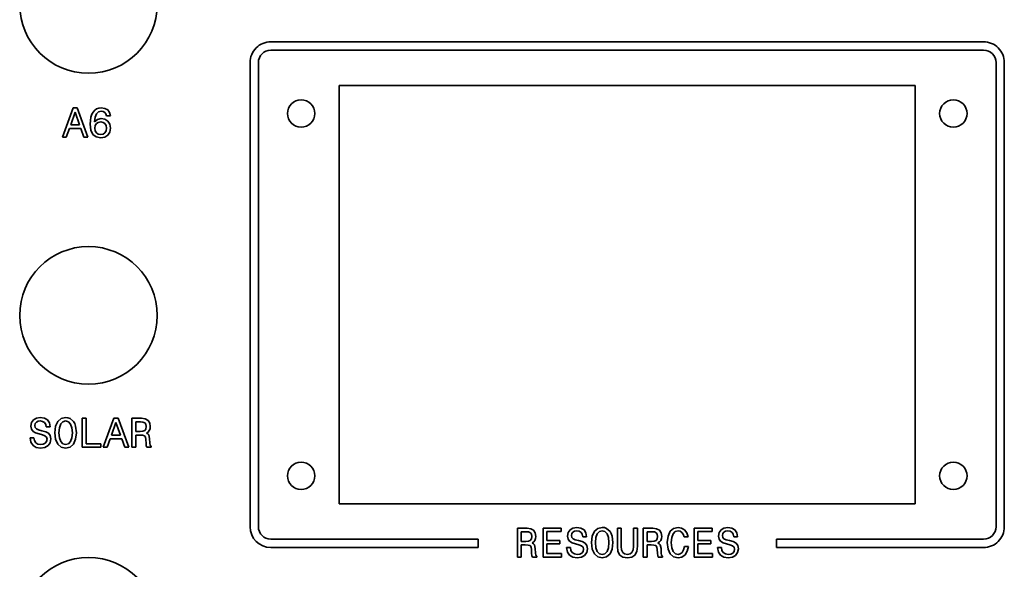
# Model space of a CAD drawing. Extents: x -62 to 331, y -17 to 221.
# Tile 11 of 16: x 140 to 259, y 88 to 154. Entities that reach past the tile are written whole.
import ezdxf

# ---------------------------------------------------------------- set-up
doc = ezdxf.new("R2010")
doc.units = 0

msp = doc.modelspace()

# ---------------------------------------------------------------- linework, layer by layer
at = {"color": 2, "lineweight": 35}
for p, q in [((170.149002, 151.382019), (256.148987, 151.382019)), ((170.149002, 150.382019), (256.148987, 150.382019)), ((167.649002, 148.882019), (167.649002, 92.882027)), ((168.649002, 148.882019), (168.649002, 92.882027)), ((257.648987, 92.882027), (257.648987, 148.882019)), ((258.648987, 92.882027), (258.648987, 148.882019)), ((195.149002, 91.382027), (170.149002, 91.382027)), ((195.149002, 90.382027), (170.149002, 90.382027)), ((256.148987, 91.382027), (231.149002, 91.382027)), ((256.148987, 90.382027), (231.149002, 90.382027))]:
    msp.add_line(p, q, dxfattribs=at)
at = {"color": 7, "lineweight": 35}
for p, q in [((178.399002, 95.632027), (178.399002, 146.132019)), ((178.399002, 146.132019), (247.899002, 146.132019)), ((247.899002, 146.132019), (247.899002, 95.632027)), ((247.899002, 95.632027), (178.399002, 95.632027))]:
    msp.add_line(p, q, dxfattribs=at)
at = {"color": 2, "lineweight": 35, "ltscale": 0.093251}
msp.add_line((146.282806, 143.401199), (145.006866, 139.896164), dxfattribs=at)
at = {"color": 2, "lineweight": 35, "ltscale": 0.040871}
for p, q in [((146.000381, 141.353653), (146.540009, 142.896881)), ((146.540009, 142.896881), (147.079636, 141.353653)), ((150.927002, 103.928001), (151.466629, 105.47123)), ((151.466629, 105.47123), (152.006256, 103.928001))]:
    msp.add_line(p, q, dxfattribs=at)
at = {"color": 2, "lineweight": 35, "ltscale": 0.01286}
for p, q in [((146.797211, 143.401199), (146.282806, 143.401199)), ((151.723831, 105.975563), (151.209427, 105.975563))]:
    msp.add_line(p, q, dxfattribs=at)
at = {"color": 2, "lineweight": 35, "ltscale": 0.093294}
msp.add_line((148.078186, 139.896164), (146.797211, 143.401199), dxfattribs=at)
at = {"color": 2, "lineweight": 35, "ltscale": 0.008891}
msp.add_line((148.557297, 142.634628), (148.44635, 142.296738), dxfattribs=at)
at = {"color": 2, "lineweight": 35, "ltscale": 0.007899}
msp.add_line((148.708588, 142.912003), (148.557297, 142.634628), dxfattribs=at)
at = {"color": 2, "lineweight": 35, "ltscale": 0.00733}
msp.add_line((148.900238, 143.133911), (148.708588, 142.912003), dxfattribs=at)
at = {"color": 2, "lineweight": 35, "ltscale": 0.00689}
for p, q in [((149.127182, 143.290253), (148.900238, 143.133911)), ((149.323868, 140.244141), (149.096924, 140.400482))]:
    msp.add_line(p, q, dxfattribs=at)
at = {"color": 2, "lineweight": 35, "ltscale": 0.010746}
msp.add_line((148.935547, 142.296738), (149.096924, 142.695145), dxfattribs=at)
at = {"color": 2, "lineweight": 35, "ltscale": 0.008561}
msp.add_line((149.096924, 142.695145), (149.34404, 142.93219), dxfattribs=at)
at = {"color": 2, "lineweight": 35, "ltscale": 0.006862}
msp.add_line((149.384384, 143.386078), (149.127182, 143.290253), dxfattribs=at)
at = {"color": 2, "lineweight": 35, "ltscale": 0.008808}
msp.add_line((149.34404, 142.93219), (149.686981, 143.012863), dxfattribs=at)
at = {"color": 2, "lineweight": 35, "ltscale": 0.007491}
msp.add_line((149.681931, 143.421371), (149.384384, 143.386078), dxfattribs=at)
at = {"color": 2, "lineweight": 35, "ltscale": 0.011216}
msp.add_line((150.125748, 143.35582), (149.681931, 143.421371), dxfattribs=at)
at = {"color": 2, "lineweight": 35, "ltscale": 0.006384}
msp.add_line((149.686981, 143.012863), (149.939148, 142.972519), dxfattribs=at)
at = {"color": 2, "lineweight": 35, "ltscale": 0.005474}
msp.add_line((149.939148, 142.972519), (150.130783, 142.866623), dxfattribs=at)
at = {"color": 2, "lineweight": 35, "ltscale": 0.009821}
msp.add_line((150.468674, 143.164169), (150.125748, 143.35582), dxfattribs=at)
at = {"color": 2, "lineweight": 35, "ltscale": 0.005423}
msp.add_line((150.130783, 142.866623), (150.256866, 142.690094), dxfattribs=at)
at = {"color": 2, "lineweight": 35, "ltscale": 0.006148}
msp.add_line((150.256866, 142.690094), (150.322433, 142.453064), dxfattribs=at)
at = {"color": 2, "lineweight": 35, "ltscale": 0.009381}
msp.add_line((150.690582, 142.861572), (150.468674, 143.164169), dxfattribs=at)
at = {"color": 2, "lineweight": 35, "ltscale": 0.01049}
msp.add_line((150.786407, 142.453064), (150.690582, 142.861572), dxfattribs=at)
at = {"color": 2, "lineweight": 35, "ltscale": 0.011233}
msp.add_line((148.375748, 141.898315), (148.35556, 141.449463), dxfattribs=at)
at = {"color": 2, "lineweight": 35, "ltscale": 0.018017}
msp.add_line((148.35556, 141.449463), (148.436264, 140.733322), dxfattribs=at)
at = {"color": 2, "lineweight": 35, "ltscale": 0.010116}
msp.add_line((148.44635, 142.296738), (148.375748, 141.898315), dxfattribs=at)
at = {"color": 2, "lineweight": 35, "ltscale": 0.013997}
msp.add_line((148.859894, 141.741974), (148.935547, 142.296738), dxfattribs=at)
at = {"color": 2, "lineweight": 35, "ltscale": 0.011479}
msp.add_line((149.217957, 142.029434), (148.859894, 141.741974), dxfattribs=at)
at = {"color": 2, "lineweight": 35, "ltscale": 0.006898}
for p, q in [((148.955719, 141.272949), (149.096924, 141.509979)), ((150.130783, 141.51503), (150.271988, 141.278))]:
    msp.add_line(p, q, dxfattribs=at)
at = {"color": 2, "lineweight": 35, "ltscale": 0.006924}
msp.add_line((149.096924, 141.509979), (149.328903, 141.661285), dxfattribs=at)
at = {"color": 2, "lineweight": 35, "ltscale": 0.01224}
msp.add_line((149.697067, 142.13031), (149.217957, 142.029434), dxfattribs=at)
at = {"color": 2, "lineweight": 35, "ltscale": 0.007939}
for p, q in [((149.328903, 141.661285), (149.641586, 141.716751)), ((150.271988, 141.278), (150.327469, 140.965317))]:
    msp.add_line(p, q, dxfattribs=at)
at = {"color": 2, "lineweight": 35, "ltscale": 0.006948}
msp.add_line((149.641586, 141.716751), (149.913925, 141.661285), dxfattribs=at)
at = {"color": 2, "lineweight": 35, "ltscale": 0.011277}
msp.add_line((150.140869, 142.049606), (149.697067, 142.13031), dxfattribs=at)
at = {"color": 2, "lineweight": 35, "ltscale": 0.006539}
msp.add_line((149.913925, 141.661285), (150.130783, 141.51503), dxfattribs=at)
at = {"color": 2, "lineweight": 35, "ltscale": 0.010666}
msp.add_line((150.498947, 141.817627), (150.140869, 142.049606), dxfattribs=at)
at = {"color": 2, "lineweight": 35, "ltscale": 0.011599}
for p, q in [((150.322433, 142.453064), (150.786407, 142.453064)), ((145.006866, 139.896164), (145.47084, 139.896164)), ((147.870804, 105.970512), (147.40683, 105.970512)), ((149.933487, 102.470512), (150.397461, 102.470512)), ((212.426041, 92.714813), (211.962067, 92.714813))]:
    msp.add_line(p, q, dxfattribs=at)
at = {"color": 2, "lineweight": 35, "ltscale": 0.010879}
msp.add_line((150.730927, 141.449463), (150.498947, 141.817627), dxfattribs=at)
at = {"color": 2, "lineweight": 35, "ltscale": 0.012168}
msp.add_line((150.816666, 140.970367), (150.730927, 141.449463), dxfattribs=at)
at = {"color": 2, "lineweight": 35, "ltscale": 0.027317}
for p, q in [((145.47084, 139.896164), (145.839005, 140.924973)), ((147.235977, 140.924973), (147.604126, 139.896164))]:
    msp.add_line(p, q, dxfattribs=at)
at = {"color": 2, "lineweight": 35, "ltscale": 0.034924}
for p, q in [((145.839005, 140.924973), (147.235977, 140.924973)), ((150.765625, 103.499336), (152.162598, 103.499336))]:
    msp.add_line(p, q, dxfattribs=at)
at = {"color": 2, "lineweight": 35, "ltscale": 0.026981}
for p, q in [((147.079636, 141.353653), (146.000381, 141.353653)), ((152.006256, 103.928001), (150.927002, 103.928001))]:
    msp.add_line(p, q, dxfattribs=at)
at = {"color": 2, "lineweight": 35, "ltscale": 0.014381}
msp.add_line((148.436264, 140.733322), (148.68338, 140.213882), dxfattribs=at)
at = {"color": 2, "lineweight": 35, "ltscale": 0.012661}
msp.add_line((148.68338, 140.213882), (149.081787, 139.901199), dxfattribs=at)
at = {"color": 2, "lineweight": 35, "ltscale": 0.007918}
msp.add_line((148.905273, 140.960266), (148.955719, 141.272949), dxfattribs=at)
at = {"color": 2, "lineweight": 35, "ltscale": 0.008023}
msp.add_line((148.950668, 140.642563), (148.905273, 140.960266), dxfattribs=at)
at = {"color": 2, "lineweight": 35, "ltscale": 0.007071}
msp.add_line((149.096924, 140.400482), (148.950668, 140.642563), dxfattribs=at)
at = {"color": 2, "lineweight": 35, "ltscale": 0.007545}
for p, q in [((149.621414, 140.19371), (149.323868, 140.244141)), ((155.022095, 103.696022), (155.07254, 103.39846)), ((201.542755, 90.440315), (201.593185, 90.142769)), ((216.72287, 90.440315), (216.7733, 90.142769))]:
    msp.add_line(p, q, dxfattribs=at)
at = {"color": 2, "lineweight": 35, "ltscale": 0.007172}
for p, q in [((149.903839, 140.244141), (149.621414, 140.19371)), ((142.338379, 105.647743), (142.620804, 105.597313)), ((207.07518, 92.392044), (207.357605, 92.341614))]:
    msp.add_line(p, q, dxfattribs=at)
at = {"color": 2, "lineweight": 35, "ltscale": 0.006962}
for p, q in [((150.130783, 140.405533), (149.903839, 140.244141)), ((219.733673, 92.200401), (219.895065, 91.973457))]:
    msp.add_line(p, q, dxfattribs=at)
at = {"color": 2, "lineweight": 35, "ltscale": 0.007006}
msp.add_line((150.271988, 140.647598), (150.130783, 140.405533), dxfattribs=at)
at = {"color": 2, "lineweight": 35, "ltscale": 0.008063}
msp.add_line((150.327469, 140.965317), (150.271988, 140.647598), dxfattribs=at)
at = {"color": 2, "lineweight": 35, "ltscale": 0.01112}
msp.add_line((150.488861, 140.123108), (150.730927, 140.496292), dxfattribs=at)
at = {"color": 2, "lineweight": 35, "ltscale": 0.012044}
msp.add_line((150.730927, 140.496292), (150.816666, 140.970367), dxfattribs=at)
at = {"color": 2, "lineweight": 35, "ltscale": 0.011852}
for p, q in [((147.604126, 139.896164), (148.078186, 139.896164)), ((152.530746, 102.470512), (153.004807, 102.470512))]:
    msp.add_line(p, q, dxfattribs=at)
at = {"color": 2, "lineweight": 35, "ltscale": 0.013872}
msp.add_line((149.081787, 139.901199), (149.626465, 139.795288), dxfattribs=at)
at = {"color": 2, "lineweight": 35, "ltscale": 0.012439}
msp.add_line((149.626465, 139.795288), (150.115662, 139.886078), dxfattribs=at)
at = {"color": 2, "lineweight": 35, "ltscale": 0.011053}
msp.add_line((150.115662, 139.886078), (150.488861, 140.123108), dxfattribs=at)
at = {"color": 2, "lineweight": 35, "ltscale": 0.009967}
msp.add_line((141.516342, 105.773827), (141.289398, 105.446022), dxfattribs=at)
at = {"color": 2, "lineweight": 35, "ltscale": 0.010293}
msp.add_line((141.86937, 105.985649), (141.516342, 105.773827), dxfattribs=at)
at = {"color": 2, "lineweight": 35, "ltscale": 0.011504}
for p, q in [((142.323257, 106.061287), (141.86937, 105.985649)), ((207.060043, 92.805595), (206.606155, 92.729942)), ((225.276199, 92.805595), (224.822311, 92.729942))]:
    msp.add_line(p, q, dxfattribs=at)
at = {"color": 2, "lineweight": 35, "ltscale": 0.012749}
for p, q in [((142.827576, 105.985649), (142.323257, 106.061287)), ((207.564377, 92.729942), (207.060043, 92.805595)), ((225.780502, 92.729942), (225.276199, 92.805595))]:
    msp.add_line(p, q, dxfattribs=at)
at = {"color": 2, "lineweight": 35, "ltscale": 0.010855}
for p, q in [((143.200775, 105.763741), (142.827576, 105.985649)), ((207.937576, 92.508041), (207.564377, 92.729942)), ((226.153702, 92.508041), (225.780502, 92.729942))]:
    msp.add_line(p, q, dxfattribs=at)
at = {"color": 2, "lineweight": 35, "ltscale": 0.01063}
for p, q in [((143.437805, 105.410713), (143.200775, 105.763741)), ((208.174606, 92.155014), (207.937576, 92.508041)), ((226.390732, 92.155014), (226.153702, 92.508041))]:
    msp.add_line(p, q, dxfattribs=at)
at = {"color": 2, "lineweight": 35, "ltscale": 0.013498}
for p, q in [((144.85495, 105.940254), (144.446457, 105.587227)), ((209.591751, 92.684555), (209.183243, 92.331528)), ((218.750244, 92.684555), (218.341751, 92.331528))]:
    msp.add_line(p, q, dxfattribs=at)
at = {"color": 2, "lineweight": 35, "ltscale": 0.013854}
for p, q in [((145.394577, 106.066338), (144.85495, 105.940254)), ((210.131378, 92.810638), (209.591751, 92.684555))]:
    msp.add_line(p, q, dxfattribs=at)
at = {"color": 2, "lineweight": 35, "ltscale": 0.00699}
for p, q in [((145.671951, 106.031029), (145.394577, 106.066338)), ((210.408752, 92.77533), (210.131378, 92.810638))]:
    msp.add_line(p, q, dxfattribs=at)
at = {"color": 2, "lineweight": 35, "ltscale": 0.0067}
for p, q in [((145.924118, 105.940254), (145.671951, 106.031029)), ((210.660919, 92.684555), (210.408752, 92.77533))]:
    msp.add_line(p, q, dxfattribs=at)
at = {"color": 2, "lineweight": 35, "ltscale": 0.013676}
for p, q in [((146.337662, 105.582176), (145.924118, 105.940254)), ((211.074463, 92.326485), (210.660919, 92.684555)), ((210.660919, 89.240028), (211.074463, 89.598099))]:
    msp.add_line(p, q, dxfattribs=at)
at = {"color": 2, "lineweight": 35, "ltscale": 0.0875}
for p, q in [((147.40683, 105.970512), (147.40683, 102.470512)), ((153.378006, 105.970512), (153.378006, 102.470512)), ((199.898666, 92.714813), (199.898666, 89.214813)), ((203.000244, 92.714813), (203.000244, 89.214813)), ((215.078781, 92.714813), (215.078781, 89.214813)), ((221.216385, 92.714813), (221.216385, 89.214813))]:
    msp.add_line(p, q, dxfattribs=at)
at = {"color": 2, "lineweight": 35, "ltscale": 0.076909}
msp.add_line((147.870804, 102.894142), (147.870804, 105.970512), dxfattribs=at)
at = {"color": 2, "lineweight": 35, "ltscale": 0.093252}
msp.add_line((151.209427, 105.975563), (149.933487, 102.470512), dxfattribs=at)
at = {"color": 2, "lineweight": 35, "ltscale": 0.093295}
msp.add_line((153.004807, 102.470512), (151.723831, 105.975563), dxfattribs=at)
at = {"color": 2, "lineweight": 35, "ltscale": 0.029251}
for p, q in [((154.548035, 105.970512), (153.378006, 105.970512)), ((201.068695, 92.714813), (199.898666, 92.714813)), ((216.24881, 92.714813), (215.078781, 92.714813))]:
    msp.add_line(p, q, dxfattribs=at)
at = {"color": 2, "lineweight": 35, "ltscale": 0.011465}
for p, q in [((155.001923, 105.904945), (154.548035, 105.970512)), ((201.522583, 92.649254), (201.068695, 92.714813)), ((216.702698, 92.649254), (216.24881, 92.714813))]:
    msp.add_line(p, q, dxfattribs=at)
at = {"color": 2, "lineweight": 35, "ltscale": 0.009602}
for p, q in [((155.334778, 105.71331), (155.001923, 105.904945)), ((201.855438, 92.457611), (201.522583, 92.649254)), ((217.035553, 92.457611), (216.702698, 92.649254))]:
    msp.add_line(p, q, dxfattribs=at)
at = {"color": 2, "lineweight": 35, "ltscale": 0.010781}
for p, q in [((141.289398, 105.446022), (141.208694, 105.022392)), ((206.026184, 92.190315), (205.945496, 91.766685)), ((224.242325, 92.190315), (224.161636, 91.766685))]:
    msp.add_line(p, q, dxfattribs=at)
at = {"color": 2, "lineweight": 35, "ltscale": 0.009597}
for p, q in [((141.208694, 105.022392), (141.274261, 104.644142)), ((205.945496, 91.766685), (206.011063, 91.388443)), ((224.161636, 91.766685), (224.227188, 91.388443))]:
    msp.add_line(p, q, dxfattribs=at)
at = {"color": 2, "lineweight": 35, "ltscale": 0.008019}
for p, q in [((141.274261, 104.644142), (141.465912, 104.38694)), ((206.011063, 91.388443), (206.202698, 91.131241)), ((224.227188, 91.388443), (224.418839, 91.131241))]:
    msp.add_line(p, q, dxfattribs=at)
at = {"color": 2, "lineweight": 35, "ltscale": 0.005786}
for p, q in [((141.68277, 105.092995), (141.728149, 105.319939)), ((206.419556, 91.837296), (206.464951, 92.06424)), ((224.635696, 91.837296), (224.681076, 92.06424))]:
    msp.add_line(p, q, dxfattribs=at)
at = {"color": 2, "lineweight": 35, "ltscale": 0.006405}
for p, q in [((141.728149, 104.840828), (141.68277, 105.092995)), ((224.681076, 91.585129), (224.635696, 91.837296))]:
    msp.add_line(p, q, dxfattribs=at)
at = {"color": 2, "lineweight": 35, "ltscale": 0.005397}
for p, q in [((141.728149, 105.319939), (141.859283, 105.491402)), ((224.681076, 92.06424), (224.81221, 92.235703))]:
    msp.add_line(p, q, dxfattribs=at)
at = {"color": 2, "lineweight": 35, "ltscale": 0.005445}
for p, q in [((141.874405, 104.679451), (141.728149, 104.840828)), ((206.611206, 91.423744), (206.464951, 91.585129)), ((224.827347, 91.423744), (224.681076, 91.585129))]:
    msp.add_line(p, q, dxfattribs=at)
at = {"color": 2, "lineweight": 35, "ltscale": 0.005817}
for p, q in [((141.859283, 105.491402), (142.061005, 105.607399)), ((224.81221, 92.235703), (225.013931, 92.3517))]:
    msp.add_line(p, q, dxfattribs=at)
at = {"color": 2, "lineweight": 35, "ltscale": 0.007003}
for p, q in [((142.131607, 104.568489), (141.874405, 104.679451)), ((206.868408, 91.312798), (206.611206, 91.423744)), ((225.084549, 91.312798), (224.827347, 91.423744))]:
    msp.add_line(p, q, dxfattribs=at)
at = {"color": 2, "lineweight": 35, "ltscale": 0.007007}
for p, q in [((142.061005, 105.607399), (142.338379, 105.647743)), ((206.797806, 92.3517), (207.07518, 92.392044)), ((225.013931, 92.3517), (225.291306, 92.392044))]:
    msp.add_line(p, q, dxfattribs=at)
at = {"color": 2, "lineweight": 35, "ltscale": 0.010122}
for p, q in [((142.524979, 104.472679), (142.131607, 104.568489)), ((207.26178, 91.216972), (206.868408, 91.312798)), ((225.477921, 91.216972), (225.084549, 91.312798))]:
    msp.add_line(p, q, dxfattribs=at)
at = {"color": 2, "lineweight": 35, "ltscale": 0.006509}
for p, q in [((142.620804, 105.597313), (142.842712, 105.461143)), ((207.357605, 92.341614), (207.579498, 92.205444)), ((225.573746, 92.341614), (225.795639, 92.205444))]:
    msp.add_line(p, q, dxfattribs=at)
at = {"color": 2, "lineweight": 35, "ltscale": 0.00675}
for p, q in [((142.842712, 105.461143), (142.988953, 105.2342)), ((207.579498, 92.205444), (207.725754, 91.9785)), ((225.795639, 92.205444), (225.941879, 91.9785))]:
    msp.add_line(p, q, dxfattribs=at)
at = {"color": 2, "lineweight": 35, "ltscale": 0.007891}
for p, q in [((142.988953, 105.2342), (143.05957, 104.926567)), ((207.725754, 91.9785), (207.796356, 91.670868)), ((225.941879, 91.9785), (226.012497, 91.670868))]:
    msp.add_line(p, q, dxfattribs=at)
at = {"color": 2, "lineweight": 35, "ltscale": 0.011473}
for p, q in [((143.05957, 104.926567), (143.518494, 104.926567)), ((141.561722, 103.625404), (141.102798, 103.625404)), ((207.796356, 91.670868), (208.255295, 91.670868)), ((226.012497, 91.670868), (226.47142, 91.670868)), ((206.298523, 90.369713), (205.839584, 90.369713)), ((224.514664, 90.369713), (224.05574, 90.369713))]:
    msp.add_line(p, q, dxfattribs=at)
at = {"color": 2, "lineweight": 35, "ltscale": 0.012022}
for p, q in [((143.518494, 104.936653), (143.437805, 105.410713)), ((208.255295, 91.680954), (208.174606, 92.155014)), ((226.47142, 91.680954), (226.390732, 92.155014))]:
    msp.add_line(p, q, dxfattribs=at)
at = {"color": 2, "lineweight": 35, "ltscale": 0.000252}
for p, q in [((143.518494, 104.926567), (143.518494, 104.936653)), ((208.255295, 91.670868), (208.255295, 91.680954)), ((226.47142, 91.670868), (226.47142, 91.680954))]:
    msp.add_line(p, q, dxfattribs=at)
at = {"color": 2, "lineweight": 35, "ltscale": 0.019799}
for p, q in [((144.189255, 105.007256), (144.098465, 104.220512)), ((144.098465, 104.220512), (144.189255, 103.433769)), ((208.926041, 91.751556), (208.835266, 90.964813)), ((218.079498, 91.751556), (217.988724, 90.964813)), ((208.835266, 90.964813), (208.926041, 90.17807)), ((217.988724, 90.964813), (218.079498, 90.17807))]:
    msp.add_line(p, q, dxfattribs=at)
at = {"color": 2, "lineweight": 35, "ltscale": 0.015861}
for p, q in [((144.446457, 105.587227), (144.189255, 105.007256)), ((146.337662, 102.853798), (146.594864, 103.433769)), ((209.183243, 92.331528), (208.926041, 91.751556)), ((211.074463, 89.598099), (211.331665, 90.17807))]:
    msp.add_line(p, q, dxfattribs=at)
at = {"color": 2, "lineweight": 35, "ltscale": 0.015319}
for p, q in [((144.582626, 104.220512), (144.638092, 104.830742)), ((209.319412, 90.964813), (209.374893, 91.575043)), ((218.47287, 90.964813), (218.528351, 91.575043))]:
    msp.add_line(p, q, dxfattribs=at)
at = {"color": 2, "lineweight": 35, "ltscale": 0.011968}
for p, q in [((144.638092, 104.830742), (144.80452, 105.279594)), ((146.146027, 103.610283), (145.979599, 103.16143)), ((209.374893, 91.575043), (209.541321, 92.023888)), ((210.716385, 92.018845), (210.882813, 91.57)), ((218.528351, 91.575043), (218.694778, 92.023888)), ((210.882813, 90.354584), (210.716385, 89.905739)), ((219.284836, 89.118996), (219.75386, 89.214813))]:
    msp.add_line(p, q, dxfattribs=at)
at = {"color": 2, "lineweight": 35, "ltscale": 0.009365}
for p, q in [((144.80452, 105.279594), (145.061722, 105.551918)), ((145.061722, 102.889107), (144.80452, 103.16143)), ((145.979599, 103.16143), (145.722382, 102.889107)), ((209.541321, 92.023888), (209.798523, 92.296227)), ((218.694778, 92.023888), (218.951981, 92.296227)), ((209.798523, 89.6334), (209.541321, 89.905739)), ((210.716385, 89.905739), (210.459183, 89.6334)), ((218.957016, 89.6334), (218.699814, 89.905739))]:
    msp.add_line(p, q, dxfattribs=at)
at = {"color": 2, "lineweight": 35, "ltscale": 0.008659}
for p, q in [((145.061722, 105.551918), (145.394577, 105.647743)), ((209.798523, 92.296227), (210.131378, 92.392044)), ((218.951981, 92.296227), (219.284836, 92.392044))]:
    msp.add_line(p, q, dxfattribs=at)
at = {"color": 2, "lineweight": 35, "ltscale": 0.008538}
for p, q in [((145.394577, 105.647743), (145.722382, 105.551918)), ((210.131378, 92.392044), (210.459183, 92.296227))]:
    msp.add_line(p, q, dxfattribs=at)
at = {"color": 2, "lineweight": 35, "ltscale": 0.009457}
for p, q in [((145.722382, 105.551918), (145.979599, 105.274544)), ((210.459183, 92.296227), (210.716385, 92.018845))]:
    msp.add_line(p, q, dxfattribs=at)
at = {"color": 2, "lineweight": 35, "ltscale": 0.011967}
msp.add_line((145.979599, 105.274544), (146.146027, 104.825706), dxfattribs=at)
at = {"color": 2, "lineweight": 35, "ltscale": 0.015205}
for p, q in [((146.146027, 104.825706), (146.206543, 104.220512)), ((210.882813, 91.57), (210.943329, 90.964813))]:
    msp.add_line(p, q, dxfattribs=at)
at = {"color": 2, "lineweight": 35, "ltscale": 0.007507}
for p, q in [((146.483917, 105.319939), (146.337662, 105.582176)), ((211.220718, 92.06424), (211.074463, 92.326485))]:
    msp.add_line(p, q, dxfattribs=at)
at = {"color": 2, "lineweight": 35, "ltscale": 0.008413}
for p, q in [((146.594864, 105.00222), (146.483917, 105.319939)), ((211.331665, 91.746513), (211.220718, 92.06424))]:
    msp.add_line(p, q, dxfattribs=at)
at = {"color": 2, "lineweight": 35, "ltscale": 0.019689}
for p, q in [((146.690689, 104.220512), (146.594864, 105.00222)), ((211.42749, 90.964813), (211.331665, 91.746513))]:
    msp.add_line(p, q, dxfattribs=at)
at = {"color": 2, "lineweight": 35, "ltscale": 0.029124}
msp.add_line((153.847031, 104.376854), (153.847031, 105.541832), dxfattribs=at)
at = {"color": 2, "lineweight": 35, "ltscale": 0.014247}
for p, q in [((153.847031, 105.541832), (154.416916, 105.541832)), ((200.367691, 92.28614), (200.937576, 92.28614)), ((215.547806, 92.28614), (216.117691, 92.28614))]:
    msp.add_line(p, q, dxfattribs=at)
at = {"color": 2, "lineweight": 35, "ltscale": 0.007728}
for p, q in [((154.416916, 105.541832), (154.724548, 105.511574)), ((200.937576, 92.28614), (201.245209, 92.255882)), ((216.117691, 92.28614), (216.425323, 92.255882))]:
    msp.add_line(p, q, dxfattribs=at)
at = {"color": 2, "lineweight": 35, "ltscale": 0.005927}
for p, q in [((154.724548, 105.511574), (154.941406, 105.415764)), ((201.245209, 92.255882), (201.462067, 92.160057)), ((216.425323, 92.255882), (216.642181, 92.160057))]:
    msp.add_line(p, q, dxfattribs=at)
at = {"color": 2, "lineweight": 35, "ltscale": 0.005573}
for p, q in [((155.07254, 104.669365), (154.936371, 104.492851)), ((154.941406, 105.415764), (155.077576, 105.23925)), ((201.462067, 92.160057), (201.598236, 91.983543)), ((216.642181, 92.160057), (216.778351, 91.983543)), ((201.593185, 91.413658), (201.457016, 91.237144)), ((216.7733, 91.413658), (216.637146, 91.237144))]:
    msp.add_line(p, q, dxfattribs=at)
at = {"color": 2, "lineweight": 35, "ltscale": 0.00742}
msp.add_line((155.122971, 104.961861), (155.07254, 104.669365), dxfattribs=at)
at = {"color": 2, "lineweight": 35, "ltscale": 0.007027}
for p, q in [((155.077576, 105.23925), (155.122971, 104.961861)), ((201.598236, 91.983543), (201.643616, 91.706169)), ((216.778351, 91.983543), (216.82373, 91.706169))]:
    msp.add_line(p, q, dxfattribs=at)
at = {"color": 2, "lineweight": 35, "ltscale": 0.009409}
for p, q in [((155.536514, 105.395592), (155.334778, 105.71331)), ((202.057159, 92.139885), (201.855438, 92.457611)), ((217.237289, 92.139885), (217.035553, 92.457611))]:
    msp.add_line(p, q, dxfattribs=at)
at = {"color": 2, "lineweight": 35, "ltscale": 0.005994}
for p, q in [((155.486084, 104.482765), (155.576859, 104.704659)), ((202.006729, 91.227058), (202.097519, 91.448959)), ((217.186844, 91.227058), (217.277634, 91.448959))]:
    msp.add_line(p, q, dxfattribs=at)
at = {"color": 2, "lineweight": 35, "ltscale": 0.010737}
for p, q in [((155.607117, 104.971947), (155.536514, 105.395592)), ((202.127777, 91.716255), (202.057159, 92.139885)), ((217.307892, 91.716255), (217.237289, 92.139885))]:
    msp.add_line(p, q, dxfattribs=at)
at = {"color": 2, "lineweight": 35, "ltscale": 0.006725}
for p, q in [((155.576859, 104.704659), (155.607117, 104.971947)), ((202.097519, 91.448959), (202.127777, 91.716255)), ((217.277634, 91.448959), (217.307892, 91.716255))]:
    msp.add_line(p, q, dxfattribs=at)
at = {"color": 2, "lineweight": 35, "ltscale": 0.0136}
for p, q in [((141.102798, 103.625404), (141.203659, 103.090828)), ((205.839584, 90.369713), (205.94046, 89.835129)), ((224.05574, 90.369713), (224.156601, 89.835129))]:
    msp.add_line(p, q, dxfattribs=at)
at = {"color": 2, "lineweight": 35, "ltscale": 0.008695}
for p, q in [((141.465912, 104.38694), (141.768494, 104.215462)), ((206.202698, 91.131241), (206.505295, 90.95977)), ((224.418839, 91.131241), (224.72142, 90.95977))]:
    msp.add_line(p, q, dxfattribs=at)
at = {"color": 2, "lineweight": 35, "ltscale": 0.008809}
for p, q in [((141.617203, 103.277428), (141.561722, 103.625404)), ((206.354004, 90.021729), (206.298523, 90.369713)), ((224.570145, 90.021729), (224.514664, 90.369713))]:
    msp.add_line(p, q, dxfattribs=at)
at = {"color": 2, "lineweight": 35, "ltscale": 0.010846}
for p, q in [((141.768494, 104.215462), (142.182037, 104.084343)), ((206.505295, 90.95977), (206.918839, 90.828644)), ((224.72142, 90.95977), (225.134964, 90.828644))]:
    msp.add_line(p, q, dxfattribs=at)
at = {"color": 2, "lineweight": 35, "ltscale": 0.010616}
for p, q in [((142.182037, 104.084343), (142.590546, 103.968346)), ((206.918839, 90.828644), (207.327347, 90.712654)), ((225.134964, 90.828644), (225.543472, 90.712654))]:
    msp.add_line(p, q, dxfattribs=at)
at = {"color": 2, "lineweight": 35, "ltscale": 0.011933}
for p, q in [((142.983917, 104.341545), (142.524979, 104.472679)), ((207.720718, 91.085854), (207.26178, 91.216972))]:
    msp.add_line(p, q, dxfattribs=at)
at = {"color": 2, "lineweight": 35, "ltscale": 0.008176}
for p, q in [((142.590546, 103.968346), (142.898178, 103.857399)), ((207.327347, 90.712654), (207.634979, 90.6017)), ((225.543472, 90.712654), (225.85112, 90.6017))]:
    msp.add_line(p, q, dxfattribs=at)
at = {"color": 2, "lineweight": 35, "ltscale": 0.006168}
for p, q in [((142.898178, 103.857399), (143.084778, 103.696022)), ((207.634979, 90.6017), (207.821579, 90.440315))]:
    msp.add_line(p, q, dxfattribs=at)
at = {"color": 2, "lineweight": 35, "ltscale": 0.009643}
for p, q in [((143.326859, 104.165031), (142.983917, 104.341545)), ((226.2798, 90.90934), (225.936844, 91.085854))]:
    msp.add_line(p, q, dxfattribs=at)
at = {"color": 2, "lineweight": 35, "ltscale": 0.006758}
for p, q in [((143.084778, 103.696022), (143.150345, 103.433769)), ((207.821579, 90.440315), (207.887131, 90.17807)), ((226.037704, 90.440315), (226.103287, 90.17807))]:
    msp.add_line(p, q, dxfattribs=at)
at = {"color": 2, "lineweight": 35, "ltscale": 0.006851}
for p, q in [((143.150345, 103.433769), (143.089828, 103.166481)), ((207.887131, 90.17807), (207.826614, 89.910782)), ((226.103287, 90.17807), (226.04277, 89.910782))]:
    msp.add_line(p, q, dxfattribs=at)
at = {"color": 2, "lineweight": 35, "ltscale": 0.008526}
for p, q in [((143.538666, 103.897743), (143.326859, 104.165031)), ((208.275467, 90.642044), (208.063644, 90.90934)), ((226.491592, 90.642044), (226.2798, 90.90934))]:
    msp.add_line(p, q, dxfattribs=at)
at = {"color": 2, "lineweight": 35, "ltscale": 0.011696}
for p, q in [((143.523544, 103.025261), (143.614319, 103.4842)), ((208.26033, 89.769569), (208.35112, 90.2285))]:
    msp.add_line(p, q, dxfattribs=at)
at = {"color": 2, "lineweight": 35, "ltscale": 0.01051}
for p, q in [((143.614319, 103.4842), (143.538666, 103.897743)), ((208.35112, 90.2285), (208.275467, 90.642044)), ((226.567245, 90.2285), (226.491592, 90.642044))]:
    msp.add_line(p, q, dxfattribs=at)
at = {"color": 2, "lineweight": 35, "ltscale": 0.015913}
for p, q in [((144.189255, 103.433769), (144.451492, 102.853798)), ((218.341751, 92.331528), (218.079498, 91.751556)), ((208.926041, 90.17807), (209.188293, 89.598099)), ((218.079498, 90.17807), (218.341751, 89.598099))]:
    msp.add_line(p, q, dxfattribs=at)
at = {"color": 2, "lineweight": 35, "ltscale": 0.015444}
for p, q in [((144.638092, 103.605232), (144.582626, 104.220512)), ((209.374893, 90.349541), (209.319412, 90.964813)), ((218.528351, 90.349541), (218.47287, 90.964813))]:
    msp.add_line(p, q, dxfattribs=at)
at = {"color": 2, "lineweight": 35, "ltscale": 0.01185}
for p, q in [((144.80452, 103.16143), (144.638092, 103.605232)), ((209.541321, 89.905739), (209.374893, 90.349541))]:
    msp.add_line(p, q, dxfattribs=at)
at = {"color": 2, "lineweight": 35, "ltscale": 0.015331}
for p, q in [((146.206543, 104.220512), (146.146027, 103.610283)), ((210.943329, 90.964813), (210.882813, 90.354584))]:
    msp.add_line(p, q, dxfattribs=at)
at = {"color": 2, "lineweight": 35, "ltscale": 0.019814}
for p, q in [((146.594864, 103.433769), (146.690689, 104.220512)), ((211.331665, 90.17807), (211.42749, 90.964813))]:
    msp.add_line(p, q, dxfattribs=at)
at = {"color": 2, "lineweight": 35, "ltscale": 0.027318}
for p, q in [((150.397461, 102.470512), (150.765625, 103.499336)), ((152.162598, 103.499336), (152.530746, 102.470512))]:
    msp.add_line(p, q, dxfattribs=at)
at = {"color": 2, "lineweight": 35, "ltscale": 0.013491}
for p, q in [((154.386658, 104.376854), (153.847031, 104.376854)), ((200.907318, 91.121155), (200.367691, 91.121155)), ((216.087433, 91.121155), (215.547806, 91.121155))]:
    msp.add_line(p, q, dxfattribs=at)
at = {"color": 2, "lineweight": 35, "ltscale": 0.036942}
for p, q in [((153.847031, 102.470512), (153.847031, 103.948174)), ((200.367691, 89.214813), (200.367691, 90.692482)), ((215.547806, 89.214813), (215.547806, 90.692482))]:
    msp.add_line(p, q, dxfattribs=at)
at = {"color": 2, "lineweight": 35, "ltscale": 0.011978}
for p, q in [((153.847031, 103.948174), (154.326141, 103.948174)), ((220.006012, 91.660782), (220.485123, 91.660782))]:
    msp.add_line(p, q, dxfattribs=at)
at = {"color": 2, "lineweight": 35, "ltscale": 0.008834}
for p, q in [((154.326141, 103.948174), (154.679169, 103.933052)), ((200.846786, 90.692482), (201.199814, 90.677345)), ((216.026901, 90.692482), (216.379929, 90.677345))]:
    msp.add_line(p, q, dxfattribs=at)
at = {"color": 2, "lineweight": 35, "ltscale": 0.007968}
for p, q in [((154.704376, 104.402061), (154.386658, 104.376854)), ((201.225037, 91.14637), (200.907318, 91.121155)), ((216.405151, 91.14637), (216.087433, 91.121155))]:
    msp.add_line(p, q, dxfattribs=at)
at = {"color": 2, "lineweight": 35, "ltscale": 0.005821}
msp.add_line((154.679169, 103.933052), (154.901062, 103.86245), dxfattribs=at)
at = {"color": 2, "lineweight": 35, "ltscale": 0.006228}
for p, q in [((154.936371, 104.492851), (154.704376, 104.402061)), ((201.457016, 91.237144), (201.225037, 91.14637)), ((216.637146, 91.237144), (216.405151, 91.14637))]:
    msp.add_line(p, q, dxfattribs=at)
at = {"color": 2, "lineweight": 35, "ltscale": 0.005145}
for p, q in [((154.901062, 103.86245), (155.022095, 103.696022)), ((201.421722, 90.606743), (201.542755, 90.440315)), ((216.601837, 90.606743), (216.72287, 90.440315))]:
    msp.add_line(p, q, dxfattribs=at)
at = {"color": 2, "lineweight": 35, "ltscale": 0.011365}
for p, q in [((155.07254, 103.39846), (155.097748, 102.944572)), ((201.593185, 90.142769), (201.618408, 89.688873)), ((216.7733, 90.142769), (216.798523, 89.688873))]:
    msp.add_line(p, q, dxfattribs=at)
at = {"color": 2, "lineweight": 35, "ltscale": 0.005947}
for p, q in [((155.143143, 104.180168), (155.344864, 104.306252)), ((201.663803, 90.924469), (201.865524, 91.050552)), ((216.843918, 90.924469), (217.045639, 91.050552))]:
    msp.add_line(p, q, dxfattribs=at)
at = {"color": 2, "lineweight": 35, "ltscale": 0.005132}
for p, q in [((155.324692, 104.084343), (155.143143, 104.180168)), ((201.845352, 90.828644), (201.663803, 90.924469)), ((217.025467, 90.828644), (216.843918, 90.924469))]:
    msp.add_line(p, q, dxfattribs=at)
at = {"color": 2, "lineweight": 35, "ltscale": 0.004377}
for p, q in [((155.440689, 103.953224), (155.324692, 104.084343)), ((201.961349, 90.697525), (201.845352, 90.828644)), ((217.141464, 90.697525), (217.025467, 90.828644))]:
    msp.add_line(p, q, dxfattribs=at)
at = {"color": 2, "lineweight": 35, "ltscale": 0.005651}
for p, q in [((155.344864, 104.306252), (155.486084, 104.482765)), ((201.865524, 91.050552), (202.006729, 91.227058)), ((217.045639, 91.050552), (217.186844, 91.227058))]:
    msp.add_line(p, q, dxfattribs=at)
at = {"color": 2, "lineweight": 35, "ltscale": 0.010682}
for p, q in [((155.526428, 103.53463), (155.440689, 103.953224)), ((202.047073, 90.278931), (201.961349, 90.697525)), ((217.227203, 90.278931), (217.141464, 90.697525))]:
    msp.add_line(p, q, dxfattribs=at)
at = {"color": 2, "lineweight": 35, "ltscale": 0.014148}
for p, q in [((155.561722, 102.969795), (155.526428, 103.53463)), ((202.082382, 89.714096), (202.047073, 90.278931)), ((217.262497, 89.714096), (217.227203, 90.278931))]:
    msp.add_line(p, q, dxfattribs=at)
at = {"color": 2, "lineweight": 35, "ltscale": 0.011681}
for p, q in [((141.203659, 103.090828), (141.455826, 102.697456)), ((205.94046, 89.835129), (206.192612, 89.441757)), ((224.156601, 89.835129), (224.408768, 89.441757))]:
    msp.add_line(p, q, dxfattribs=at)
at = {"color": 2, "lineweight": 35, "ltscale": 0.011374}
for p, q in [((141.455826, 102.697456), (141.844147, 102.460426)), ((206.192612, 89.441757), (206.580948, 89.204727))]:
    msp.add_line(p, q, dxfattribs=at)
at = {"color": 2, "lineweight": 35, "ltscale": 0.007765}
for p, q in [((141.78363, 103.015175), (141.617203, 103.277428)), ((206.520432, 89.759483), (206.354004, 90.021729)), ((224.736557, 89.759483), (224.570145, 90.021729))]:
    msp.add_line(p, q, dxfattribs=at)
at = {"color": 2, "lineweight": 35, "ltscale": 0.007698}
for p, q in [((142.045883, 102.853798), (141.78363, 103.015175)), ((206.782669, 89.598099), (206.520432, 89.759483))]:
    msp.add_line(p, q, dxfattribs=at)
at = {"color": 2, "lineweight": 35, "ltscale": 0.013286}
for p, q in [((141.844147, 102.460426), (142.368637, 102.374687)), ((206.580948, 89.204727), (207.105438, 89.118996))]:
    msp.add_line(p, q, dxfattribs=at)
at = {"color": 2, "lineweight": 35, "ltscale": 0.008685}
for p, q in [((142.388809, 102.798317), (142.045883, 102.853798)), ((207.12561, 89.542625), (206.782669, 89.598099)), ((225.341751, 89.542625), (224.998825, 89.598099))]:
    msp.add_line(p, q, dxfattribs=at)
at = {"color": 2, "lineweight": 35, "ltscale": 0.013142}
for p, q in [((142.368637, 102.374687), (142.888092, 102.455376)), ((207.105438, 89.118996), (207.624893, 89.199684)), ((225.321579, 89.118996), (225.841019, 89.199684))]:
    msp.add_line(p, q, dxfattribs=at)
at = {"color": 2, "lineweight": 35, "ltscale": 0.007757}
for p, q in [((142.696457, 102.838661), (142.388809, 102.798317)), ((207.433243, 89.58297), (207.12561, 89.542625)), ((225.649399, 89.58297), (225.341751, 89.542625))]:
    msp.add_line(p, q, dxfattribs=at)
at = {"color": 2, "lineweight": 35, "ltscale": 0.006712}
for p, q in [((142.933487, 102.964745), (142.696457, 102.838661)), ((207.670273, 89.709045), (207.433243, 89.58297)), ((225.886429, 89.709045), (225.649399, 89.58297))]:
    msp.add_line(p, q, dxfattribs=at)
at = {"color": 2, "lineweight": 35, "ltscale": 0.011182}
for p, q in [((142.888092, 102.455376), (143.276428, 102.677284)), ((225.841019, 89.199684), (226.229355, 89.421585))]:
    msp.add_line(p, q, dxfattribs=at)
at = {"color": 2, "lineweight": 35, "ltscale": 0.006381}
for p, q in [((143.089828, 103.166481), (142.933487, 102.964745)), ((207.826614, 89.910782), (207.670273, 89.709045)), ((226.04277, 89.910782), (225.886429, 89.709045))]:
    msp.add_line(p, q, dxfattribs=at)
at = {"color": 2, "lineweight": 35, "ltscale": 0.01067}
for p, q in [((143.276428, 102.677284), (143.523544, 103.025261)), ((208.013214, 89.421585), (208.26033, 89.769569)), ((226.229355, 89.421585), (226.476486, 89.769569))]:
    msp.add_line(p, q, dxfattribs=at)
at = {"color": 2, "lineweight": 35, "ltscale": 0.01358}
for p, q in [((144.451492, 102.853798), (144.860001, 102.495735)), ((145.394577, 102.374687), (145.924118, 102.495735)), ((209.188293, 89.598099), (209.596786, 89.240028)), ((210.131378, 89.118996), (210.660919, 89.240028)), ((218.341751, 89.598099), (218.750244, 89.240028))]:
    msp.add_line(p, q, dxfattribs=at)
at = {"color": 2, "lineweight": 35, "ltscale": 0.013703}
for p, q in [((144.860001, 102.495735), (145.394577, 102.374687)), ((209.596786, 89.240028), (210.131378, 89.118996)), ((218.750244, 89.240028), (219.284836, 89.118996))]:
    msp.add_line(p, q, dxfattribs=at)
at = {"color": 2, "lineweight": 35, "ltscale": 0.008625}
for p, q in [((145.394577, 102.798317), (145.061722, 102.889107)), ((210.131378, 89.542625), (209.798523, 89.6334))]:
    msp.add_line(p, q, dxfattribs=at)
at = {"color": 2, "lineweight": 35, "ltscale": 0.008504}
for p, q in [((145.722382, 102.889107), (145.394577, 102.798317)), ((210.459183, 89.6334), (210.131378, 89.542625)), ((219.284836, 89.542625), (218.957016, 89.6334))]:
    msp.add_line(p, q, dxfattribs=at)
at = {"color": 2, "lineweight": 35, "ltscale": 0.013675}
msp.add_line((145.924118, 102.495735), (146.337662, 102.853798), dxfattribs=at)
at = {"color": 2, "lineweight": 35, "ltscale": 0.056232}
msp.add_line((147.40683, 102.470512), (149.656113, 102.470512), dxfattribs=at)
at = {"color": 2, "lineweight": 35, "ltscale": 0.044633}
msp.add_line((149.656113, 102.894142), (147.870804, 102.894142), dxfattribs=at)
at = {"color": 2, "lineweight": 35, "ltscale": 0.010591}
for p, q in [((149.656113, 102.470512), (149.656113, 102.894142)), ((205.178925, 92.291183), (205.178925, 92.714813)), ((223.395065, 92.291183), (223.395065, 92.714813)), ((205.219269, 89.214813), (205.219269, 89.638443)), ((223.43541, 89.214813), (223.43541, 89.638443))]:
    msp.add_line(p, q, dxfattribs=at)
at = {"color": 2, "lineweight": 35, "ltscale": 0.011726}
for p, q in [((153.378006, 102.470512), (153.847031, 102.470512)), ((214.372726, 92.714813), (213.903702, 92.714813)), ((199.898666, 89.214813), (200.367691, 89.214813)), ((215.078781, 89.214813), (215.547806, 89.214813))]:
    msp.add_line(p, q, dxfattribs=at)
at = {"color": 2, "lineweight": 35, "ltscale": 0.007477}
for p, q in [((155.097748, 102.944572), (155.128006, 102.647026)), ((201.618408, 89.688873), (201.648666, 89.391327)), ((216.798523, 89.688873), (216.828781, 89.391327))]:
    msp.add_line(p, q, dxfattribs=at)
at = {"color": 2, "lineweight": 35, "ltscale": 0.004665}
for p, q in [((155.128006, 102.647026), (155.188522, 102.470512)), ((201.648666, 89.391327), (201.709183, 89.214813)), ((216.828781, 89.391327), (216.889297, 89.214813))]:
    msp.add_line(p, q, dxfattribs=at)
at = {"color": 2, "lineweight": 35, "ltscale": 0.013239}
for p, q in [((155.188522, 102.470512), (155.718063, 102.470512)), ((201.709183, 89.214813), (202.238724, 89.214813)), ((216.889297, 89.214813), (217.418839, 89.214813))]:
    msp.add_line(p, q, dxfattribs=at)
at = {"color": 2, "lineweight": 35, "ltscale": 0.006633}
for p, q in [((155.602066, 102.707542), (155.561722, 102.969795)), ((202.122726, 89.451843), (202.082382, 89.714096)), ((217.302841, 89.451843), (217.262497, 89.714096))]:
    msp.add_line(p, q, dxfattribs=at)
at = {"color": 2, "lineweight": 35, "ltscale": 0.004569}
for p, q in [((155.718063, 102.566338), (155.602066, 102.707542)), ((202.238724, 89.310638), (202.122726, 89.451843)), ((217.418839, 89.310638), (217.302841, 89.451843))]:
    msp.add_line(p, q, dxfattribs=at)
at = {"color": 2, "lineweight": 35, "ltscale": 0.002396}
for p, q in [((155.718063, 102.470512), (155.718063, 102.566338)), ((202.238724, 89.214813), (202.238724, 89.310638)), ((217.418839, 89.214813), (217.418839, 89.310638))]:
    msp.add_line(p, q, dxfattribs=at)
at = {"color": 2, "lineweight": 35, "ltscale": 0.054467}
for p, q in [((205.178925, 92.714813), (203.000244, 92.714813)), ((223.395065, 92.714813), (221.216385, 92.714813))]:
    msp.add_line(p, q, dxfattribs=at)
at = {"color": 2, "lineweight": 35, "ltscale": 0.010292}
for p, q in [((206.606155, 92.729942), (206.253128, 92.518127)), ((224.822311, 92.729942), (224.469284, 92.518127))]:
    msp.add_line(p, q, dxfattribs=at)
at = {"color": 2, "lineweight": 35, "ltscale": 0.054215}
for p, q in [((211.962067, 92.714813), (211.962067, 90.546227)), ((214.372726, 90.546227), (214.372726, 92.714813))]:
    msp.add_line(p, q, dxfattribs=at)
at = {"color": 2, "lineweight": 35, "ltscale": 0.054845}
for p, q in [((212.426041, 90.521011), (212.426041, 92.714813)), ((213.903702, 92.714813), (213.903702, 90.521011))]:
    msp.add_line(p, q, dxfattribs=at)
at = {"color": 2, "lineweight": 35, "ltscale": 0.013731}
msp.add_line((219.284836, 92.810638), (218.750244, 92.684555), dxfattribs=at)
at = {"color": 2, "lineweight": 35, "ltscale": 0.010905}
msp.add_line((219.713501, 92.729942), (219.284836, 92.810638), dxfattribs=at)
at = {"color": 2, "lineweight": 35, "ltscale": 0.010598}
msp.add_line((220.071579, 92.502998), (219.713501, 92.729942), dxfattribs=at)
at = {"color": 2, "lineweight": 35, "ltscale": 0.029125}
for p, q in [((200.367691, 91.121155), (200.367691, 92.28614)), ((215.547806, 91.121155), (215.547806, 92.28614))]:
    msp.add_line(p, q, dxfattribs=at)
at = {"color": 2, "lineweight": 35, "ltscale": 0.007421}
for p, q in [((201.643616, 91.706169), (201.593185, 91.413658)), ((216.82373, 91.706169), (216.7733, 91.413658))]:
    msp.add_line(p, q, dxfattribs=at)
at = {"color": 2, "lineweight": 35, "ltscale": 0.026225}
for p, q in [((203.464233, 91.242188), (203.464233, 92.291183)), ((221.680374, 91.242188), (221.680374, 92.291183))]:
    msp.add_line(p, q, dxfattribs=at)
at = {"color": 2, "lineweight": 35, "ltscale": 0.042867}
for p, q in [((203.464233, 92.291183), (205.178925, 92.291183)), ((221.680374, 92.291183), (223.395065, 92.291183))]:
    msp.add_line(p, q, dxfattribs=at)
at = {"color": 2, "lineweight": 35, "ltscale": 0.009968}
for p, q in [((206.253128, 92.518127), (206.026184, 92.190315)), ((224.469284, 92.518127), (224.242325, 92.190315))]:
    msp.add_line(p, q, dxfattribs=at)
at = {"color": 2, "lineweight": 35, "ltscale": 0.006406}
msp.add_line((206.464951, 91.585129), (206.419556, 91.837296), dxfattribs=at)
at = {"color": 2, "lineweight": 35, "ltscale": 0.005396}
msp.add_line((206.464951, 92.06424), (206.596069, 92.235703), dxfattribs=at)
at = {"color": 2, "lineweight": 35, "ltscale": 0.005818}
msp.add_line((206.596069, 92.235703), (206.797806, 92.3517), dxfattribs=at)
at = {"color": 2, "lineweight": 35, "ltscale": 0.006182}
msp.add_line((219.284836, 92.392044), (219.526901, 92.341614), dxfattribs=at)
at = {"color": 2, "lineweight": 35, "ltscale": 0.00626}
msp.add_line((219.526901, 92.341614), (219.733673, 92.200401), dxfattribs=at)
at = {"color": 2, "lineweight": 35, "ltscale": 0.008294}
msp.add_line((219.895065, 91.973457), (220.006012, 91.660782), dxfattribs=at)
at = {"color": 2, "lineweight": 35, "ltscale": 0.011198}
msp.add_line((220.333832, 92.139885), (220.071579, 92.502998), dxfattribs=at)
at = {"color": 2, "lineweight": 35, "ltscale": 0.012561}
msp.add_line((220.485123, 91.660782), (220.333832, 92.139885), dxfattribs=at)
at = {"color": 2, "lineweight": 35, "ltscale": 0.007173}
msp.add_line((225.291306, 92.392044), (225.573746, 92.341614), dxfattribs=at)
at = {"color": 2, "lineweight": 35, "ltscale": 0.025}
for p, q in [((195.149002, 90.382027), (195.149002, 91.382027)), ((231.149002, 91.382027), (231.149002, 90.382027))]:
    msp.add_line(p, q, dxfattribs=at)
at = {"color": 2, "lineweight": 35, "ltscale": 0.011977}
for p, q in [((200.367691, 90.692482), (200.846786, 90.692482)), ((215.547806, 90.692482), (216.026901, 90.692482))]:
    msp.add_line(p, q, dxfattribs=at)
at = {"color": 2, "lineweight": 35, "ltscale": 0.005822}
for p, q in [((201.199814, 90.677345), (201.421722, 90.606743)), ((216.379929, 90.677345), (216.601837, 90.606743))]:
    msp.add_line(p, q, dxfattribs=at)
at = {"color": 2, "lineweight": 35, "ltscale": 0.039085}
for p, q in [((205.027634, 91.242188), (203.464233, 91.242188)), ((203.464233, 90.823601), (205.027634, 90.823601)), ((223.243759, 91.242188), (221.680374, 91.242188)), ((221.680374, 90.823601), (223.243759, 90.823601))]:
    msp.add_line(p, q, dxfattribs=at)
at = {"color": 2, "lineweight": 35, "ltscale": 0.029629}
for p, q in [((203.464233, 89.638443), (203.464233, 90.823601)), ((221.680374, 89.638443), (221.680374, 90.823601))]:
    msp.add_line(p, q, dxfattribs=at)
at = {"color": 2, "lineweight": 35, "ltscale": 0.010465}
for p, q in [((205.027634, 90.823601), (205.027634, 91.242188)), ((223.243759, 90.823601), (223.243759, 91.242188))]:
    msp.add_line(p, q, dxfattribs=at)
at = {"color": 2, "lineweight": 35, "ltscale": 0.009642}
msp.add_line((208.063644, 90.90934), (207.720718, 91.085854), dxfattribs=at)
at = {"color": 2, "lineweight": 35, "ltscale": 0.015859}
msp.add_line((211.962067, 90.546227), (212.032669, 89.915825), dxfattribs=at)
at = {"color": 2, "lineweight": 35, "ltscale": 0.01089}
msp.add_line((212.466385, 90.087296), (212.426041, 90.521011), dxfattribs=at)
at = {"color": 2, "lineweight": 35, "ltscale": 0.010777}
msp.add_line((213.903702, 90.521011), (213.858322, 90.092339), dxfattribs=at)
at = {"color": 2, "lineweight": 35, "ltscale": 0.015998}
msp.add_line((214.297073, 89.910782), (214.372726, 90.546227), dxfattribs=at)
at = {"color": 2, "lineweight": 35, "ltscale": 0.011894}
msp.add_line((218.699814, 89.905739), (218.528351, 90.349541), dxfattribs=at)
at = {"color": 2, "lineweight": 35, "ltscale": 0.010887}
msp.add_line((220.056442, 90.515968), (219.955582, 90.092339), dxfattribs=at)
at = {"color": 2, "lineweight": 35, "ltscale": 0.012104}
msp.add_line((220.540604, 90.515968), (220.056442, 90.515968), dxfattribs=at)
at = {"color": 2, "lineweight": 35, "ltscale": 0.015291}
msp.add_line((220.399384, 89.920868), (220.540604, 90.515968), dxfattribs=at)
at = {"color": 2, "lineweight": 35, "ltscale": 0.011932}
msp.add_line((225.936844, 91.085854), (225.477921, 91.216972), dxfattribs=at)
at = {"color": 2, "lineweight": 35, "ltscale": 0.006167}
msp.add_line((225.85112, 90.6017), (226.037704, 90.440315), dxfattribs=at)
at = {"color": 2, "lineweight": 35, "ltscale": 0.055476}
for p, q in [((203.000244, 89.214813), (205.219269, 89.214813)), ((221.216385, 89.214813), (223.43541, 89.214813))]:
    msp.add_line(p, q, dxfattribs=at)
at = {"color": 2, "lineweight": 35, "ltscale": 0.043876}
for p, q in [((205.219269, 89.638443), (203.464233, 89.638443)), ((223.43541, 89.638443), (221.680374, 89.638443))]:
    msp.add_line(p, q, dxfattribs=at)
at = {"color": 2, "lineweight": 35, "ltscale": 0.011181}
msp.add_line((207.624893, 89.199684), (208.013214, 89.421585), dxfattribs=at)
at = {"color": 2, "lineweight": 35, "ltscale": 0.012518}
msp.add_line((212.032669, 89.915825), (212.254578, 89.466972), dxfattribs=at)
at = {"color": 2, "lineweight": 35, "ltscale": 0.011331}
for p, q in [((212.254578, 89.466972), (212.627777, 89.20977)), ((213.701981, 89.20977), (214.07518, 89.466972))]:
    msp.add_line(p, q, dxfattribs=at)
at = {"color": 2, "lineweight": 35, "ltscale": 0.008296}
msp.add_line((212.602554, 89.784698), (212.466385, 90.087296), dxfattribs=at)
at = {"color": 2, "lineweight": 35, "ltscale": 0.007365}
for p, q in [((212.834549, 89.603142), (212.602554, 89.784698)), ((213.722153, 89.784698), (213.490158, 89.603142))]:
    msp.add_line(p, q, dxfattribs=at)
at = {"color": 2, "lineweight": 35, "ltscale": 0.01368}
msp.add_line((212.627777, 89.20977), (213.167404, 89.118996), dxfattribs=at)
at = {"color": 2, "lineweight": 35, "ltscale": 0.008458}
msp.add_line((213.167404, 89.542625), (212.834549, 89.603142), dxfattribs=at)
at = {"color": 2, "lineweight": 35, "ltscale": 0.008209}
msp.add_line((213.490158, 89.603142), (213.167404, 89.542625), dxfattribs=at)
at = {"color": 2, "lineweight": 35, "ltscale": 0.013556}
msp.add_line((213.167404, 89.118996), (213.701981, 89.20977), dxfattribs=at)
at = {"color": 2, "lineweight": 35, "ltscale": 0.008411}
msp.add_line((213.858322, 90.092339), (213.722153, 89.784698), dxfattribs=at)
at = {"color": 2, "lineweight": 35, "ltscale": 0.012405}
msp.add_line((214.07518, 89.466972), (214.297073, 89.910782), dxfattribs=at)
at = {"color": 2, "lineweight": 35, "ltscale": 0.006975}
msp.add_line((219.557175, 89.603142), (219.284836, 89.542625), dxfattribs=at)
at = {"color": 2, "lineweight": 35, "ltscale": 0.007443}
msp.add_line((219.789154, 89.789742), (219.557175, 89.603142), dxfattribs=at)
at = {"color": 2, "lineweight": 35, "ltscale": 0.011579}
msp.add_line((219.75386, 89.214813), (220.132095, 89.482101), dxfattribs=at)
at = {"color": 2, "lineweight": 35, "ltscale": 0.008634}
msp.add_line((219.955582, 90.092339), (219.789154, 89.789742), dxfattribs=at)
at = {"color": 2, "lineweight": 35, "ltscale": 0.012844}
msp.add_line((220.132095, 89.482101), (220.399384, 89.920868), dxfattribs=at)
at = {"color": 2, "lineweight": 35, "ltscale": 0.011373}
msp.add_line((224.408768, 89.441757), (224.797073, 89.204727), dxfattribs=at)
at = {"color": 2, "lineweight": 35, "ltscale": 0.007699}
msp.add_line((224.998825, 89.598099), (224.736557, 89.759483), dxfattribs=at)
at = {"color": 2, "lineweight": 35, "ltscale": 0.013287}
msp.add_line((224.797073, 89.204727), (225.321579, 89.118996), dxfattribs=at)
at = {"color": 2, "lineweight": 35, "ltscale": 0.011695}
msp.add_line((226.476486, 89.769569), (226.567245, 90.2285), dxfattribs=at)
at = {"color": 7, "lineweight": 35}
for centre, radius in [((148.149002, 155.882019), 8.3), ((173.798996, 142.732025), 1.65), ((252.499008, 142.732025), 1.65), ((148.149002, 118.382027), 8.3), ((173.798996, 99.032028), 1.65), ((252.499008, 99.032028), 1.65), ((148.149002, 80.882027), 8.3)]:
    msp.add_circle(centre, radius, dxfattribs=at)
at = {"color": 2, "lineweight": 35}
for centre, radius, start, end in [((170.149002, 148.882019), 2.5, 90.000003, 180.000005), ((256.148987, 148.882019), 2.5, 0, 90.000003), ((170.149002, 148.882019), 1.5, 90.000003, 179.999995), ((256.148987, 148.882019), 1.5, 360, 90.000003), ((170.149002, 92.882027), 2.5, 180.000005, 269.999997), ((170.149002, 92.882027), 1.5, 180.000005, 269.999997), ((256.148987, 92.882027), 2.5, 269.999997, 0), ((256.148987, 92.882027), 1.5, 269.999997, 0)]:
    msp.add_arc(centre, radius, start, end, dxfattribs=at)

doc.saveas('drawing.dxf')
